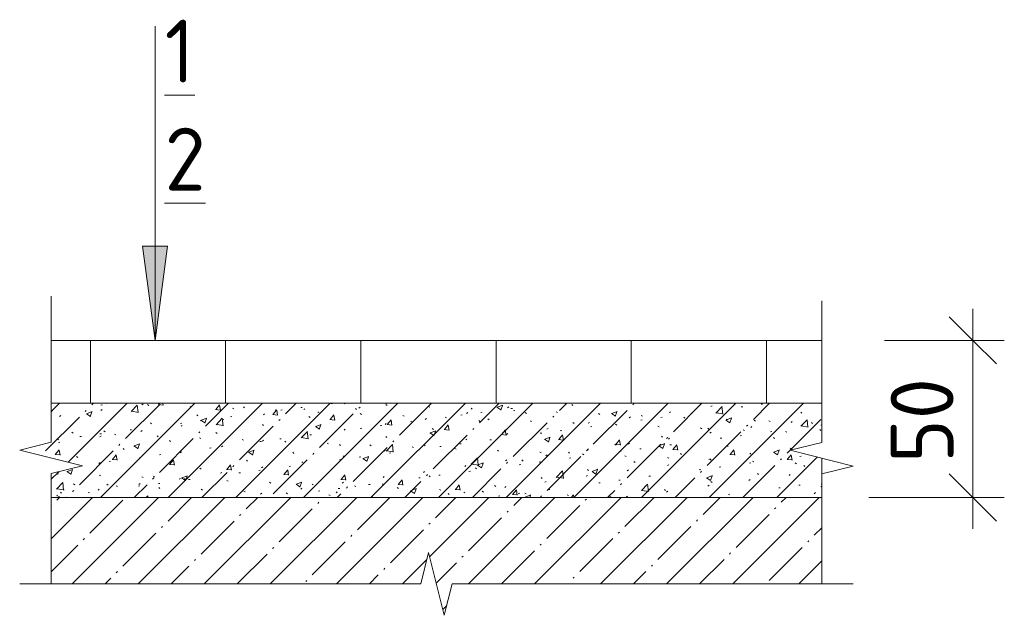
# Model space of a CAD drawing. Header units: millimetres. Extents: x 786 to 42540, y -7760 to 3796.
# Tile 57 of 256: x 12962 to 13275, y 3385 to 3575. Entities that reach past the tile are written whole.
import ezdxf

# ---------------------------------------------------------------- set-up
doc = ezdxf.new("R2010")
doc.units = ezdxf.units.MM
for name, color, linetype, lineweight in [('A-ANNO-DIMS', 7, 'Continuous', 5), ('A-ANNO-DIMS-10', 7, 'Continuous', 5), ('A-ANNO-NOTE', 7, 'Continuous', 5), ('A-DETL', 7, 'Continuous', 25), ('A-DETL-GENF', 7, 'Continuous', 13), ('G-ANNO-TEXT', 7, 'Continuous', 5)]:
    doc.layers.add(name, color=color, linetype=linetype, lineweight=lineweight)
doc.styles.add('GOST Common_1', font='GOST_Common.ttf', dxfattribs={"height": 20})
doc.dimstyles.new('2_мм_1', dxfattribs={"dimscale": 304.8, "dimtxt": 20.1143, "dimasz": 0.049213, "dimexe": 0.032808, "dimexo": 0.049213, "dimgap": 0, "dimtad": 1, "dimdec": 0, "dimdsep": 46, "dimtxsty": 'GOST Common_1', "dimblk1": 'OBLIQUE', "dimblk2": 'OBLIQUE', "dimsah": 1, "dimcen": 0.09, "dimdle": 0.032808, "dimadec": 5, "dimazin": 2, "dimtfac": 1, "dimtdec": 4, "dimtix": 1, "dimtmove": 0, "dimatfit": 3, "dimfxl": 1, "dimtvp": 1, "dimtolj": 1, "dimtzin": 0, "dimarcsym": 2})

# ---------------------------------------------------------------- blocks, each defined once
blk = doc.blocks.new('Линия разрыва - М 1_5-7463873-Пол_Тип 17_3_лестница_ копия 4')
at = {"layer": 'A-DETL-GENF', "lineweight": 5}
for p, q in [((1040.18, 3478.01), (1040.18, 3485.51)), ((1040.18, 3478.01), (1040.18, 3440.49)), ((1040.18, 3440.49), (1030.18, 3437.99)), ((1030.18, 3437.99), (1050.18, 3432.99)), ((1050.18, 3432.99), (1040.18, 3430.49)), ((1040.18, 3430.49), (1040.18, 3395.48))]:
    blk.add_line(p, q, dxfattribs=at)
blk = doc.blocks.new('Линия разрыва - М 1_5-5862311-Пол_Тип 17_3_лестница_ копия 4')
at = {"layer": 'A-DETL-GENF', "lineweight": 5}
for p, q in [((795.18, 3479.58), (795.18, 3487.08)), ((795.18, 3440.58), (795.18, 3479.58)), ((785.18, 3438.08), (795.18, 3440.58)), ((805.18, 3433.08), (785.18, 3438.08)), ((795.18, 3430.58), (805.18, 3433.08)), ((795.18, 3395.48), (795.18, 3430.58))]:
    blk.add_line(p, q, dxfattribs=at)
blk = doc.blocks.new('Линия разрыва - М 1_5-5862155-Пол_Тип 17_3_лестница_ копия 4')
at = {"layer": 'A-DETL-GENF', "lineweight": 5}
for p, q in [((915.18, 3405.48), (912.68, 3395.48)), ((920.18, 3385.48), (915.18, 3405.48)), ((792.68, 3395.48), (785.18, 3395.48)), ((912.68, 3395.48), (792.68, 3395.48)), ((922.68, 3395.48), (920.18, 3385.48)), ((1042.68, 3395.48), (922.68, 3395.48)), ((1042.68, 3395.48), (1050.18, 3395.48))]:
    blk.add_line(p, q, dxfattribs=at)
blk = doc.blocks.new('Стрелка 15гр_черная - Стрелка 15гр_ черная-5862130-Пол_Тип 17_3_лестница_ копия 4')
at = {"layer": 'A-ANNO-NOTE'}
blk.add_hatch(color=256, dxfattribs=at).paths.add_polyline_path([(824.25, 3502.9), (832.15, 3502.9), (828.2, 3472.9)])
for p, q in [((828.2, 3472.9), (828.2, 3572.9)), ((828.2, 3472.9), (824.25, 3502.9)), ((824.25, 3502.9), (832.15, 3502.9)), ((824.25, 3502.9), (828.2, 3472.9)), ((832.15, 3502.9), (824.25, 3502.9)), ((828.2, 3472.9), (832.15, 3502.9)), ((828.2, 3472.9), (832.15, 3502.9))]:
    blk.add_line(p, q, dxfattribs=at)
blk = doc.blocks.new('DIMBLOCK36-Пол_Тип 17_3_лестница_ копия 4')
at = {"layer": 'A-ANNO-DIMS-10', "transparency": 16777216}
for p, q in [((13265.28, 3412.98), (13265.28, 3482.98)), ((13237.23, 3472.98), (13275.28, 3472.98)), ((13265.28, 3472.98), (13237.23, 3472.98)), ((13232.23, 3422.98), (13275.28, 3422.98)), ((13265.28, 3422.98), (13232.23, 3422.98))]:
    blk.add_line(p, q, dxfattribs=at)
at = {"layer": 'A-ANNO-DIMS-10', "lineweight": 25, "transparency": 16777216}
for p, q in [((13265.28, 3472.98), (13257.78, 3480.48)), ((13265.28, 3472.98), (13272.78, 3465.48)), ((13265.28, 3422.98), (13257.78, 3430.48)), ((13265.28, 3422.98), (13272.78, 3415.48))]:
    blk.add_line(p, q, dxfattribs=at)
at = {"layer": 'A-ANNO-DIMS-10', "color": 0, "transparency": 16777216, "insert": (13239.14, 3434), "char_height": 20, "width": 33.5466, "attachment_point": 1, "rotation": 90, "line_spacing_factor": 1.022761, "style": 'GOST Common_1'}
blk.add_mtext('50', dxfattribs=at)
blk = doc.blocks.new('_Oblique')
at = {"color": 0, "linetype": 'ByBlock', "lineweight": -2}
blk.add_line((-0.5, -0.5), (0.5, 0.5), dxfattribs=at)

msp = doc.modelspace()

# ---------------------------------------------------------------- hatches: boundary and pattern name
at = {"layer": 'A-DETL-GENF', "lineweight": 5}
h = msp.add_hatch(dxfattribs=at)
h.set_pattern_fill('FP_2', color=256, style=0, pattern_type=2)
h.set_pattern_definition([(45, (12177.05, 0), (-10.74944, 10.74944), [15.202, -2.534, 0.507, -2.534]), (45, (12177.05, 10.743), (-10.74944, 10.74944), []), (50, (12177.05, 0), (18.17249, -1.59005), [1.9, -20.903]), (355, (12177.05, 0), (-3.51537, 19.05791), [1.52, -16.722]), (100.451, (12178.564, -0.132), (14.65764, 17.4676), [1.615, -17.764]), (46.184, (12177.05, 5.067), (27.04027, -4.19391), [2.85, -31.354]), (96.636, (12179.303, 4.718), (23.6805, 24.6809), [2.422, -26.647]), (351.184, (12177.05, 5.067), (23.68146, 24.68113), [2.28, -25.083]), (21, (12179.584, 3.8), (15.123144, -10.20089), [1.9, -20.903]), (326, (12179.584, 3.8), (6.16484, 18.37271), [1.52, -16.722]), (71.451, (12180.844, 2.95), (21.28832, 8.17134), [1.615, -17.764]), (37.5, (12177.05, 0), (0.308063, 8.434498), [0.478, -16.042, 0.478, -16.498, -16.785]), (37.5, (12177.05, 0), (0.308063, 8.434498), [-33.495, 0.478, -16.308]), (7.5, (12177.05, 0), (6.665607, 9.993532), [0.478, -9.201, 0.478, -15.662, -6.397]), (7.5, (12177.05, 0), (6.665607, 9.993532), [-25.818, 0.478, -5.92]), (327.5, (12171.4, 0), (13.525065, -0.571517), [0.478, -5.856, 0.478, -19.285, -26.223]), (327.5, (12171.4, 0), (13.525065, -0.571517), [-26.097, 0.478, -25.746]), (317.5, (12168.866, 0), (14.7753, 2.536293), [0.478, -7.757, 0.478, -12.647, -18.622]), (317.5, (12168.866, 0), (14.7753, 2.536293), [-21.359, 0.478, -18.145])])
h.paths.add_polyline_path([(13207.23, 3422.98), (13217.23, 3422.98), (13217.23, 3435.49), (13207.23, 3437.99), (13217.23, 3440.49), (13217.23, 3452.98), (12972.23, 3452.98), (12972.23, 3440.58), (12962.23, 3438.08), (12982.23, 3433.08), (12972.23, 3430.58), (12972.23, 3422.98), (12982.37, 3422.98)])
h = msp.add_hatch(dxfattribs=at)
h.set_pattern_fill('FP_1', color=256, style=0, pattern_type=2)
h.set_pattern_definition([(45, (12177.05, 0), (-10.500536, 10.500536), [14.85, -2.475, 0.495, -2.475]), (45, (12177.05, 10.494), (-10.500536, 10.500536), [])])
h.paths.add_polyline_path([(13097.23, 3385.48), (13099.73, 3395.48), (13217.23, 3395.48), (13217.23, 3422.98), (12972.23, 3422.98), (12972.23, 3395.48), (13089.73, 3395.48), (13092.23, 3405.48), (13095.35, 3392.98)])

# ---------------------------------------------------------------- linework, layer by layer
at = {"layer": 'A-DETL', "lineweight": 5}
for p, q in [((13217.23, 3472.98), (12972.23, 3472.98)), ((12984.69, 3472.98), (12984.69, 3452.98)), ((13027.69, 3472.98), (13027.69, 3452.98)), ((13070.69, 3472.98), (13070.69, 3452.98)), ((13113.69, 3472.98), (13113.69, 3452.98)), ((13156.69, 3472.98), (13156.69, 3452.98)), ((13199.69, 3472.98), (13199.69, 3452.98)), ((13217.23, 3430.49), (13217.23, 3435.49)), ((12972.23, 3422.98), (13217.23, 3422.98))]:
    msp.add_line(p, q, dxfattribs=at)
at = {"layer": 'A-DETL', "lineweight": 13}
for p, q in [((12972.23, 3465.51), (12972.23, 3455.51)), ((12972.23, 3452.98), (13217.23, 3452.98))]:
    msp.add_line(p, q, dxfattribs=at)

# ---------------------------------------------------------------- block references
at = {"layer": 'A-ANNO-NOTE'}
msp.add_blockref('Стрелка 15гр_черная - Стрелка 15гр_ черная-5862130-Пол_Тип 17_3_лестница_ копия 4', (12177.05, 0), dxfattribs=at)
at = {"layer": 'A-DETL-GENF'}
for name in ['Линия разрыва - М 1_5-5862311-Пол_Тип 17_3_лестница_ копия 4', 'Линия разрыва - М 1_5-7463873-Пол_Тип 17_3_лестница_ копия 4', 'Линия разрыва - М 1_5-5862155-Пол_Тип 17_3_лестница_ копия 4']:
    msp.add_blockref(name, (12177.05, 0), dxfattribs=at)

# ---------------------------------------------------------------- texts
at = {"layer": 'G-ANNO-TEXT', "char_height": 20, "attachment_point": 1, "style": 'GOST Common_1'}
for s, insert, width in [('\\L\\fGOST Common|b0|i0|c204|p34|;\\L1', (13008.32, 3575.02), 12.0253), ('\\L\\fGOST Common|b0|i0|c204|p34|;\\L2', (13008.32, 3540.62), 17.6371)]:
    msp.add_mtext(s, dxfattribs=dict(at, insert=insert, width=width))

# ---------------------------------------------------------------- dimensions: what is measured, and where the dimension line sits
at = {"layer": 'A-ANNO-DIMS'}
dim = msp.add_linear_dim(base=(13265.28, 3472.98), p1=(13217.23, 3422.98), p2=(13222.23, 3472.98), angle=90, dimstyle='2_мм_1', override={"dimpost": '<>', "dimfxl": 50.249378}, dxfattribs=at)
dim.commit()
dim.dimension.update_dxf_attribs({"geometry": 'DIMBLOCK36-Пол_Тип 17_3_лестница_ копия 4', "text_midpoint": (13255.28, 3447.98)})

doc.saveas('drawing.dxf')
